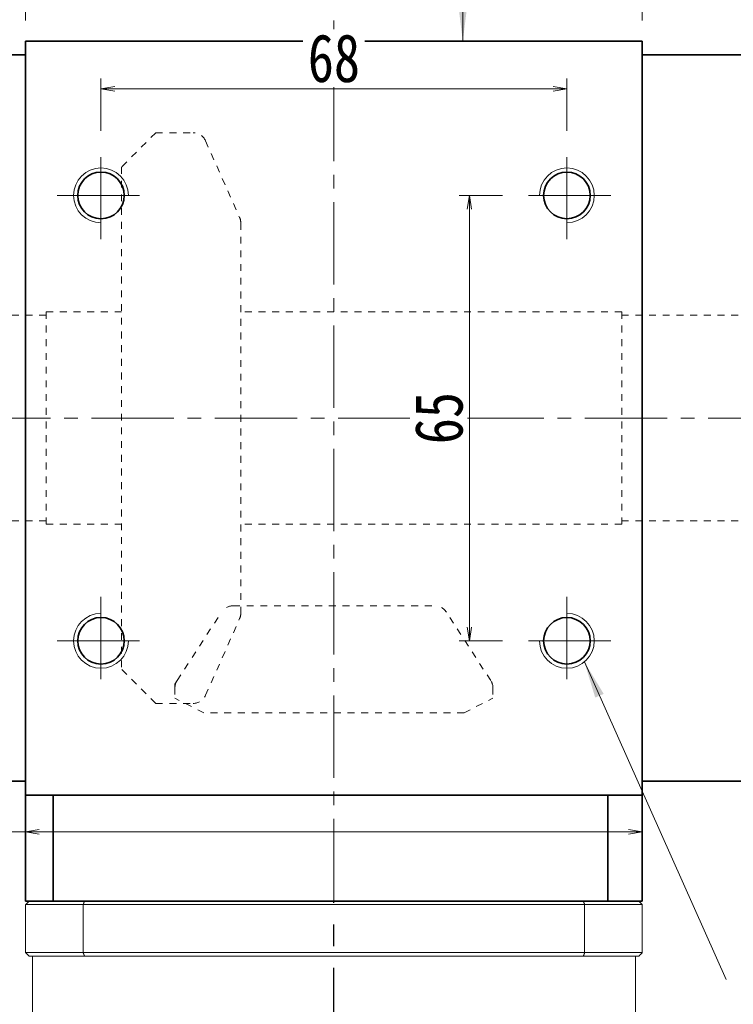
# Model space of a CAD drawing. Header units: millimetres. Extents: x -4 to 779, y -17 to 535.
# Tile 5 of 9: x 182 to 286, y 319 to 463. Entities that reach past the tile are written whole.
import ezdxf

# ---------------------------------------------------------------- set-up
doc = ezdxf.new("R2010")
doc.units = ezdxf.units.MM
for name, pattern in [('CENTER2', [28.575, 19.05, -3.175, 3.175, -3.175]), ('点画线', [18, 12, -2, 2, -2]), ('虚线', [2, 1, -1])]:
    doc.linetypes.add(name, pattern=pattern)
doc.layers.add('3中心线层', color=1, linetype='CENTER2')
for name, color, linetype, lineweight in [('EB0', 7, 'Continuous', 35), ('中心线层', 1, '点画线', 18), ('尺寸线层', 3, 'Continuous', 18), ('粗实线层', 7, 'Continuous', 35), ('虚线层', 6, '虚线', 18)]:
    doc.layers.add(name, color=color, linetype=linetype, lineweight=lineweight)
doc.styles.add('宋体', font='SimSun.ttf', dxfattribs={"width": 0.8})
doc.styles.add('标准', font='txt', dxfattribs={"width": 0.667})
doc.dimstyles.new('A水平标注$0', dxfattribs={"dimtxt": 3.5, "dimasz": 2, "dimexe": 1.5, "dimexo": 3, "dimgap": 1.1, "dimtad": 1, "dimtoh": 1, "dimdec": 4, "dimdsep": 46, "dimtxsty": '宋体', "dimblk": 'OPEN', "dimcen": 3, "dimclrd": 3, "dimclre": 3, "dimclrt": 6, "dimadec": 0, "dimazin": 0, "dimtm": 1e-09, "dimtfac": 1, "dimtdec": 4, "dimtix": 1, "dimtmove": 0, "dimatfit": 3, "dimldrblk": 'OPEN', "dimfxl": 0, "dimlwd": 13, "dimlwe": 13, "dimarcsym": 0})

# ---------------------------------------------------------------- blocks, each defined once
blk = doc.blocks.new('_Open')
at = {"color": 0, "linetype": 'ByBlock', "lineweight": -2}
for p, q in [((-1, 0.167), (0, 0)), ((-1, -0.167), (0, 0)), ((0, 0), (-1, 0))]:
    blk.add_line(p, q, dxfattribs=at)
blk = doc.blocks.new('*D14')
at = {"layer": 'Defpoints', "color": 0, "transparency": 16777216}
for p in [(272.83, 483.46), (182.83, 459.37), (272.83, 459.37)]:
    blk.add_point(p, dxfattribs=at)
at = {"layer": '尺寸线层', "color": 3, "lineweight": 13, "transparency": 16777216}
for p, q in [((182.83, 462.37), (182.83, 484.96)), ((272.83, 462.37), (272.83, 484.96)), ((184.83, 483.46), (270.83, 483.46))]:
    blk.add_line(p, q, dxfattribs=at)
at = {"layer": '尺寸线层', "color": 3, "lineweight": 13, "transparency": 16777216, "xscale": 2, "yscale": 2, "zscale": 2, "rotation": 180}
blk.add_blockref('_Open', (182.83, 483.46), dxfattribs=at)
at = {"layer": '尺寸线层', "color": 3, "lineweight": 13, "transparency": 16777216, "xscale": 2, "yscale": 2, "zscale": 2}
blk.add_blockref('_Open', (272.83, 483.46), dxfattribs=at)
at = {"layer": '尺寸线层', "color": 6, "transparency": 16777216, "insert": (227.83, 487.88), "char_height": 7, "attachment_point": 5, "style": '宋体', "bg_fill": 3, "box_fill_scale": 1.1, "bg_fill_color": 257, "bg_fill_transparency": 0}
blk.add_mtext('90', dxfattribs=at)
blk = doc.blocks.new('*D15')
at = {"layer": 'Defpoints', "color": 0, "transparency": 16777216}
for p in [(287.83, 469.74), (272.83, 459.37), (287.83, 457.37)]:
    blk.add_point(p, dxfattribs=at)
at = {"layer": '尺寸线层', "color": 3, "lineweight": 13, "transparency": 16777216}
for p, q in [((272.83, 462.37), (272.83, 471.24)), ((287.83, 460.37), (287.83, 471.24)), ((274.83, 469.74), (285.83, 469.74))]:
    blk.add_line(p, q, dxfattribs=at)
at = {"layer": '尺寸线层', "color": 3, "lineweight": 13, "transparency": 16777216, "xscale": 2, "yscale": 2, "zscale": 2, "rotation": 180}
blk.add_blockref('_Open', (272.83, 469.74), dxfattribs=at)
at = {"layer": '尺寸线层', "color": 3, "lineweight": 13, "transparency": 16777216, "xscale": 2, "yscale": 2, "zscale": 2}
blk.add_blockref('_Open', (287.83, 469.74), dxfattribs=at)
at = {"layer": '尺寸线层', "color": 6, "transparency": 16777216, "insert": (280.33, 474.14), "char_height": 7, "attachment_point": 5, "style": '宋体', "bg_fill": 3, "box_fill_scale": 1.1, "bg_fill_color": 257, "bg_fill_transparency": 0}
blk.add_mtext('15', dxfattribs=at)
blk = doc.blocks.new('*D16')
at = {"layer": 'Defpoints', "color": 0, "transparency": 16777216}
for p in [(167.83, 471.5), (182.83, 459.37), (167.83, 457.37)]:
    blk.add_point(p, dxfattribs=at)
at = {"layer": '尺寸线层', "color": 3, "lineweight": 13, "transparency": 16777216}
for p, q in [((167.83, 460.37), (167.83, 473)), ((182.83, 462.37), (182.83, 473)), ((180.83, 471.5), (169.83, 471.5))]:
    blk.add_line(p, q, dxfattribs=at)
at = {"layer": '尺寸线层', "color": 3, "lineweight": 13, "transparency": 16777216, "xscale": 2, "yscale": 2, "zscale": 2, "rotation": 180}
blk.add_blockref('_Open', (167.83, 471.5), dxfattribs=at)
at = {"layer": '尺寸线层', "color": 3, "lineweight": 13, "transparency": 16777216, "xscale": 2, "yscale": 2, "zscale": 2}
blk.add_blockref('_Open', (182.83, 471.5), dxfattribs=at)
at = {"layer": '尺寸线层', "color": 6, "transparency": 16777216, "insert": (175.33, 475.9), "char_height": 7, "attachment_point": 5, "style": '宋体', "bg_fill": 3, "box_fill_scale": 1.1, "bg_fill_color": 257, "bg_fill_transparency": 0}
blk.add_mtext('15', dxfattribs=at)
blk = doc.blocks.new('*D17')
at = {"layer": 'Defpoints', "color": 0, "transparency": 16777216}
for p in [(140.83, 483.57), (182.83, 459.37), (140.83, 426.77)]:
    blk.add_point(p, dxfattribs=at)
at = {"layer": '尺寸线层', "color": 3, "lineweight": 13, "transparency": 16777216}
for p, q in [((140.83, 429.77), (140.83, 485.07)), ((182.83, 462.37), (182.83, 485.07)), ((180.83, 483.57), (142.83, 483.57))]:
    blk.add_line(p, q, dxfattribs=at)
at = {"layer": '尺寸线层', "color": 3, "lineweight": 13, "transparency": 16777216, "xscale": 2, "yscale": 2, "zscale": 2, "rotation": 180}
blk.add_blockref('_Open', (140.83, 483.57), dxfattribs=at)
at = {"layer": '尺寸线层', "color": 3, "lineweight": 13, "transparency": 16777216, "xscale": 2, "yscale": 2, "zscale": 2}
blk.add_blockref('_Open', (182.83, 483.57), dxfattribs=at)
at = {"layer": '尺寸线层', "color": 6, "transparency": 16777216, "insert": (175.12, 487.95), "char_height": 7, "attachment_point": 5, "style": '宋体', "bg_fill": 3, "box_fill_scale": 1.1, "bg_fill_color": 257, "bg_fill_transparency": 0}
blk.add_mtext('42', dxfattribs=at)
blk = doc.blocks.new('*D18')
at = {"layer": 'Defpoints', "color": 0, "transparency": 16777216}
for p in [(140.83, 496.26), (140.83, 426.77), (289.83, 426.77)]:
    blk.add_point(p, dxfattribs=at)
at = {"layer": '尺寸线层', "color": 3, "lineweight": 13, "transparency": 16777216}
for p, q in [((140.83, 429.77), (140.83, 497.76)), ((289.83, 429.77), (289.83, 497.76)), ((287.83, 496.26), (142.83, 496.26))]:
    blk.add_line(p, q, dxfattribs=at)
at = {"layer": '尺寸线层', "color": 3, "lineweight": 13, "transparency": 16777216, "xscale": 2, "yscale": 2, "zscale": 2, "rotation": 180}
blk.add_blockref('_Open', (140.83, 496.26), dxfattribs=at)
at = {"layer": '尺寸线层', "color": 3, "lineweight": 13, "transparency": 16777216, "xscale": 2, "yscale": 2, "zscale": 2}
blk.add_blockref('_Open', (289.83, 496.26), dxfattribs=at)
at = {"layer": '尺寸线层', "color": 6, "transparency": 16777216, "insert": (210.48, 500.68), "char_height": 7, "attachment_point": 5, "style": '宋体', "bg_fill": 3, "box_fill_scale": 1.1, "bg_fill_color": 257, "bg_fill_transparency": 0}
blk.add_mtext('149', dxfattribs=at)
blk = doc.blocks.new('*X7')
at = {"layer": '尺寸线层', "linetype": 'Continuous'}
blk.add_hatch(color=0, dxfattribs=at).paths.add_polyline_path([(-1.02, -9.39), (-1.69, -3.99), (-0.34, -3.99)], flags=0)
at = {"layer": '尺寸线层', "color": 0, "linetype": 'Continuous'}
blk.add_line((-1.02, -9.39), (-1.02, 0), dxfattribs=at)
at = {"layer": '尺寸线层', "color": 0}
for p, q in [((-1.02, 0), (0, 0)), ((0, 0), (9.3, 0)), ((0, 0), (0, 0))]:
    blk.add_line(p, q, dxfattribs=at)
at = {"layer": '尺寸线层', "color": 0, "insert": (2.7, 1.08), "char_height": 5.4, "width": 13.1923, "attachment_point": 7, "line_spacing_factor": 1.15057, "style": '标准'}
blk.add_mtext('\\T1.1;H向', dxfattribs=at)
blk = doc.blocks.new('*D24')
at = {"layer": 'Defpoints', "color": 0, "transparency": 16777216}
for p in [(261.83, 452.43), (193.83, 443.27), (261.83, 443.27)]:
    blk.add_point(p, dxfattribs=at)
at = {"layer": '尺寸线层', "color": 3, "lineweight": 13, "transparency": 16777216}
for p, q in [((193.83, 446.27), (193.83, 453.93)), ((261.83, 446.27), (261.83, 453.93)), ((195.83, 452.43), (259.83, 452.43))]:
    blk.add_line(p, q, dxfattribs=at)
at = {"layer": '尺寸线层', "color": 3, "lineweight": 13, "transparency": 16777216, "xscale": 2, "yscale": 2, "zscale": 2, "rotation": 180}
blk.add_blockref('_Open', (193.83, 452.43), dxfattribs=at)
at = {"layer": '尺寸线层', "color": 3, "lineweight": 13, "transparency": 16777216, "xscale": 2, "yscale": 2, "zscale": 2}
blk.add_blockref('_Open', (261.83, 452.43), dxfattribs=at)
at = {"layer": '尺寸线层', "color": 6, "transparency": 16777216, "insert": (227.83, 456.85), "char_height": 7, "attachment_point": 5, "style": '宋体', "bg_fill": 3, "box_fill_scale": 1.1, "bg_fill_color": 257, "bg_fill_transparency": 0}
blk.add_mtext('68', dxfattribs=at)
blk = doc.blocks.new('*D25')
at = {"layer": 'Defpoints', "color": 0, "transparency": 16777216}
for p in [(255.43, 436.87), (247.6, 371.87), (255.43, 371.87)]:
    blk.add_point(p, dxfattribs=at)
at = {"layer": '尺寸线层', "color": 3, "lineweight": 13, "transparency": 16777216}
for p, q in [((252.43, 436.87), (246.1, 436.87)), ((247.6, 434.87), (247.6, 373.87)), ((252.43, 371.87), (246.1, 371.87))]:
    blk.add_line(p, q, dxfattribs=at)
at = {"layer": '尺寸线层', "color": 3, "lineweight": 13, "transparency": 16777216, "xscale": 2, "yscale": 2, "zscale": 2}
for p, rotation in [((247.6, 436.87), 90), ((247.6, 371.87), 270)]:
    blk.add_blockref('_Open', p, dxfattribs=dict(at, rotation=rotation))
at = {"layer": '尺寸线层', "color": 6, "transparency": 16777216, "insert": (243.17, 404.37), "char_height": 7, "attachment_point": 5, "rotation": 90, "style": '宋体', "bg_fill": 3, "box_fill_scale": 1.1, "bg_fill_color": 257, "bg_fill_transparency": 0}
blk.add_mtext('65', dxfattribs=at)
blk = doc.blocks.new('*D26')
at = {"layer": 'Defpoints', "color": 0, "transparency": 16777216}
for p in [(272.83, 483.46), (182.83, 459.37), (272.83, 459.37)]:
    blk.add_point(p, dxfattribs=at)
at = {"layer": '尺寸线层', "color": 3, "lineweight": 13, "transparency": 16777216}
for p, q in [((182.83, 462.37), (182.83, 484.96)), ((272.83, 462.37), (272.83, 484.96)), ((184.83, 483.46), (270.83, 483.46))]:
    blk.add_line(p, q, dxfattribs=at)
at = {"layer": '尺寸线层', "color": 3, "lineweight": 13, "transparency": 16777216, "xscale": 2, "yscale": 2, "zscale": 2, "rotation": 180}
blk.add_blockref('_Open', (182.83, 483.46), dxfattribs=at)
at = {"layer": '尺寸线层', "color": 3, "lineweight": 13, "transparency": 16777216, "xscale": 2, "yscale": 2, "zscale": 2}
blk.add_blockref('_Open', (272.83, 483.46), dxfattribs=at)
at = {"layer": '尺寸线层', "color": 6, "transparency": 16777216, "insert": (227.83, 487.88), "char_height": 7, "attachment_point": 5, "style": '宋体', "bg_fill": 3, "box_fill_scale": 1.1, "bg_fill_color": 257, "bg_fill_transparency": 0}
blk.add_mtext('90', dxfattribs=at)
blk = doc.blocks.new('*D27')
at = {"layer": 'Defpoints', "color": 0, "transparency": 16777216}
for p in [(287.83, 469.74), (272.83, 459.37), (287.83, 457.37)]:
    blk.add_point(p, dxfattribs=at)
at = {"layer": '尺寸线层', "color": 3, "lineweight": 13, "transparency": 16777216}
for p, q in [((272.83, 462.37), (272.83, 471.24)), ((287.83, 460.37), (287.83, 471.24)), ((274.83, 469.74), (285.83, 469.74))]:
    blk.add_line(p, q, dxfattribs=at)
at = {"layer": '尺寸线层', "color": 3, "lineweight": 13, "transparency": 16777216, "xscale": 2, "yscale": 2, "zscale": 2, "rotation": 180}
blk.add_blockref('_Open', (272.83, 469.74), dxfattribs=at)
at = {"layer": '尺寸线层', "color": 3, "lineweight": 13, "transparency": 16777216, "xscale": 2, "yscale": 2, "zscale": 2}
blk.add_blockref('_Open', (287.83, 469.74), dxfattribs=at)
at = {"layer": '尺寸线层', "color": 6, "transparency": 16777216, "insert": (280.33, 474.14), "char_height": 7, "attachment_point": 5, "style": '宋体', "bg_fill": 3, "box_fill_scale": 1.1, "bg_fill_color": 257, "bg_fill_transparency": 0}
blk.add_mtext('15', dxfattribs=at)
blk = doc.blocks.new('*D28')
at = {"layer": 'Defpoints', "color": 0, "transparency": 16777216}
for p in [(167.83, 471.5), (182.83, 459.37), (167.83, 457.37)]:
    blk.add_point(p, dxfattribs=at)
at = {"layer": '尺寸线层', "color": 3, "lineweight": 13, "transparency": 16777216}
for p, q in [((167.83, 460.37), (167.83, 473)), ((182.83, 462.37), (182.83, 473)), ((180.83, 471.5), (169.83, 471.5))]:
    blk.add_line(p, q, dxfattribs=at)
at = {"layer": '尺寸线层', "color": 3, "lineweight": 13, "transparency": 16777216, "xscale": 2, "yscale": 2, "zscale": 2, "rotation": 180}
blk.add_blockref('_Open', (167.83, 471.5), dxfattribs=at)
at = {"layer": '尺寸线层', "color": 3, "lineweight": 13, "transparency": 16777216, "xscale": 2, "yscale": 2, "zscale": 2}
blk.add_blockref('_Open', (182.83, 471.5), dxfattribs=at)
at = {"layer": '尺寸线层', "color": 6, "transparency": 16777216, "insert": (175.33, 475.9), "char_height": 7, "attachment_point": 5, "style": '宋体', "bg_fill": 3, "box_fill_scale": 1.1, "bg_fill_color": 257, "bg_fill_transparency": 0}
blk.add_mtext('15', dxfattribs=at)
blk = doc.blocks.new('*D29')
at = {"layer": 'Defpoints', "color": 0, "transparency": 16777216}
for p in [(140.83, 483.57), (182.83, 459.37), (140.83, 426.77)]:
    blk.add_point(p, dxfattribs=at)
at = {"layer": '尺寸线层', "color": 3, "lineweight": 13, "transparency": 16777216}
for p, q in [((140.83, 429.77), (140.83, 485.07)), ((182.83, 462.37), (182.83, 485.07)), ((180.83, 483.57), (142.83, 483.57))]:
    blk.add_line(p, q, dxfattribs=at)
at = {"layer": '尺寸线层', "color": 3, "lineweight": 13, "transparency": 16777216, "xscale": 2, "yscale": 2, "zscale": 2, "rotation": 180}
blk.add_blockref('_Open', (140.83, 483.57), dxfattribs=at)
at = {"layer": '尺寸线层', "color": 3, "lineweight": 13, "transparency": 16777216, "xscale": 2, "yscale": 2, "zscale": 2}
blk.add_blockref('_Open', (182.83, 483.57), dxfattribs=at)
at = {"layer": '尺寸线层', "color": 6, "transparency": 16777216, "insert": (175.12, 487.95), "char_height": 7, "attachment_point": 5, "style": '宋体', "bg_fill": 3, "box_fill_scale": 1.1, "bg_fill_color": 257, "bg_fill_transparency": 0}
blk.add_mtext('42', dxfattribs=at)
blk = doc.blocks.new('*D30')
at = {"layer": 'Defpoints', "color": 0, "transparency": 16777216}
for p in [(140.83, 496.26), (140.83, 426.77), (289.83, 426.77)]:
    blk.add_point(p, dxfattribs=at)
at = {"layer": '尺寸线层', "color": 3, "lineweight": 13, "transparency": 16777216}
for p, q in [((140.83, 429.77), (140.83, 497.76)), ((289.83, 429.77), (289.83, 497.76)), ((287.83, 496.26), (142.83, 496.26))]:
    blk.add_line(p, q, dxfattribs=at)
at = {"layer": '尺寸线层', "color": 3, "lineweight": 13, "transparency": 16777216, "xscale": 2, "yscale": 2, "zscale": 2, "rotation": 180}
blk.add_blockref('_Open', (140.83, 496.26), dxfattribs=at)
at = {"layer": '尺寸线层', "color": 3, "lineweight": 13, "transparency": 16777216, "xscale": 2, "yscale": 2, "zscale": 2}
blk.add_blockref('_Open', (289.83, 496.26), dxfattribs=at)
at = {"layer": '尺寸线层', "color": 6, "transparency": 16777216, "insert": (210.48, 500.68), "char_height": 7, "attachment_point": 5, "style": '宋体', "bg_fill": 3, "box_fill_scale": 1.1, "bg_fill_color": 257, "bg_fill_transparency": 0}
blk.add_mtext('149', dxfattribs=at)
blk = doc.blocks.new('*X22')
at = {"layer": '尺寸线层', "linetype": 'Continuous'}
blk.add_hatch(color=0, dxfattribs=at).paths.add_polyline_path([(-1.02, -9.39), (-1.69, -3.99), (-0.34, -3.99)], flags=0)
at = {"layer": '尺寸线层', "color": 0, "linetype": 'Continuous'}
blk.add_line((-1.02, -9.39), (-1.02, 0), dxfattribs=at)
at = {"layer": '尺寸线层', "color": 0}
for p, q in [((-1.02, 0), (0, 0)), ((0, 0), (9.3, 0)), ((0, 0), (0, 0))]:
    blk.add_line(p, q, dxfattribs=at)
at = {"layer": '尺寸线层', "color": 0, "insert": (2.7, 1.08), "char_height": 5.4, "width": 13.1923, "attachment_point": 7, "line_spacing_factor": 1.15057, "style": '标准'}
blk.add_mtext('\\T1.1;H向', dxfattribs=at)
blk = doc.blocks.new('*D33')
at = {"layer": 'Defpoints', "color": 0, "transparency": 16777216}
for p in [(272.83, 344.01), (182.83, 342.81), (272.83, 340.36)]:
    blk.add_point(p, dxfattribs=at)
at = {"layer": '尺寸线层', "color": 3, "lineweight": 13, "transparency": 16777216}
for p, q in [((182.83, 345.81), (182.83, 345.51)), ((272.83, 343.36), (272.83, 345.51)), ((168.56, 344.01), (176.82, 344.01)), ((176.82, 344.01), (182.83, 344.01)), ((184.83, 344.01), (270.83, 344.01))]:
    blk.add_line(p, q, dxfattribs=at)
at = {"layer": '尺寸线层', "color": 3, "lineweight": 13, "transparency": 16777216, "xscale": 2, "yscale": 2, "zscale": 2, "rotation": 180}
blk.add_blockref('_Open', (182.83, 344.01), dxfattribs=at)
at = {"layer": '尺寸线层', "color": 3, "lineweight": 13, "transparency": 16777216, "xscale": 2, "yscale": 2, "zscale": 2}
blk.add_blockref('_Open', (272.83, 344.01), dxfattribs=at)
at = {"layer": '尺寸线层', "color": 6, "transparency": 16777216, "insert": (172.19, 348.43), "char_height": 7, "attachment_point": 5, "style": '宋体', "bg_fill": 3, "box_fill_scale": 1.1, "bg_fill_color": 257, "bg_fill_transparency": 0}
blk.add_mtext('90', dxfattribs=at)
blk = doc.blocks.new('*D47')
at = {"layer": 'Defpoints', "color": 0, "transparency": 16777216}
for p in [(139.77, 333.87), (183.33, 333.87), (183.23, 228.87)]:
    blk.add_point(p, dxfattribs=at)
at = {"layer": '尺寸线层', "color": 3, "lineweight": 13, "transparency": 16777216}
for p, q in [((180.33, 333.87), (138.27, 333.87)), ((139.77, 230.87), (139.77, 331.87)), ((180.23, 228.87), (138.27, 228.87))]:
    blk.add_line(p, q, dxfattribs=at)
at = {"layer": '尺寸线层', "color": 3, "lineweight": 13, "transparency": 16777216, "xscale": 2, "yscale": 2, "zscale": 2}
for p, rotation in [((139.77, 333.87), 90), ((139.77, 228.87), 270)]:
    blk.add_blockref('_Open', p, dxfattribs=dict(at, rotation=rotation))
at = {"layer": '尺寸线层', "color": 6, "transparency": 16777216, "insert": (135.35, 281.37), "char_height": 7, "attachment_point": 5, "rotation": 90, "style": '宋体', "bg_fill": 3, "box_fill_scale": 1.1, "bg_fill_color": 257, "bg_fill_transparency": 0}
blk.add_mtext('105', dxfattribs=at)

msp = doc.modelspace()

# ---------------------------------------------------------------- hatches: boundary and pattern name
at = {"layer": '尺寸线层', "linetype": 'Continuous'}
msp.add_hatch(color=0, dxfattribs=at).paths.add_polyline_path([(264.38616, 368.79024), (267.20414, 364.13464), (265.97144, 363.58424)], flags=0)

# ---------------------------------------------------------------- linework, layer by layer
at = {"color": 7, "linetype": 'Continuous', "lineweight": 15}
for p, q in [((182.83291, 333.36935), (191.24056, 333.36935)), ((182.83291, 326.36935), (182.83291, 333.36935)), ((191.41863, 333.86935), (183.33291, 333.86935)), ((191.24056, 333.36935), (264.42526, 333.36935)), ((191.24056, 333.36935), (191.24056, 326.36935)), ((264.24719, 333.86935), (191.41863, 333.86935)), ((272.33291, 333.86935), (264.24719, 333.86935)), ((264.42526, 333.36935), (272.83291, 333.36935)), ((264.42526, 326.36935), (264.42526, 333.36935)), ((272.83291, 333.36935), (272.83291, 326.36935)), ((191.24056, 326.36935), (182.83291, 326.36935)), ((264.42526, 326.36935), (191.24056, 326.36935)), ((272.83291, 326.36935), (264.42526, 326.36935)), ((183.33291, 325.86935), (191.41863, 325.86935)), ((191.41863, 325.86935), (264.24719, 325.86935)), ((264.24719, 325.86935), (272.33291, 325.86935))]:
    msp.add_line(p, q, dxfattribs=at)
for points in [[(183.33291, 333.86935), (182.83291, 333.36935)], [(191.41863, 333.86935), (191.24056, 333.36935)], [(264.24719, 333.86935), (264.42526, 333.36935)], [(272.33291, 333.86935), (272.83291, 333.36935)], [(182.83291, 326.36935), (183.33291, 325.86935)], [(191.24056, 326.36935), (191.41863, 325.86935)], [(264.42526, 326.36935), (264.24719, 325.86935)], [(272.33291, 325.86935), (272.83291, 326.36935)], [(183.83291, 299.86935), (183.83291, 325.86935)], [(271.83291, 325.86935), (271.83291, 299.86935)]]:
    msp.add_open_spline(points, degree=1, dxfattribs=at)
at = {"layer": '3中心线层'}
msp.add_line((227.8364, 219.35546), (227.83291, 333.86935), dxfattribs=at)
at = {"layer": 'EB0'}
msp.add_line((272.83291, 333.86935), (182.83291, 333.86935), dxfattribs=at)
msp.add_line((272.83291, 333.86935), (182.83291, 333.86935), dxfattribs=at)
msp.add_line((272.83291, 333.86935), (182.83291, 333.86935), dxfattribs=at)
msp.add_line((272.83291, 333.86935), (182.83291, 333.86935), dxfattribs=at)
at = {"layer": '中心线层'}
for p, q in [((193.83291, 430.46935), (193.83291, 443.26935)), ((261.83291, 430.46935), (261.83291, 443.26935)), ((187.43291, 436.86935), (200.23291, 436.86935)), ((268.23291, 436.86935), (255.43291, 436.86935)), ((138.46654, 404.36935), (317.19928, 404.36935)), ((138.46654, 404.36935), (317.19928, 404.36935)), ((193.83291, 378.26935), (193.83291, 365.46935)), ((193.83291, 378.26935), (193.83291, 365.46935)), ((261.83291, 378.26935), (261.83291, 365.46935)), ((261.83291, 378.26935), (261.83291, 365.46935)), ((187.43291, 371.86935), (200.23291, 371.86935)), ((187.43291, 371.86935), (200.23291, 371.86935)), ((268.23291, 371.86935), (255.43291, 371.86935)), ((268.23291, 371.86935), (255.43291, 371.86935))]:
    msp.add_line(p, q, dxfattribs=at)
at = {"layer": '尺寸线层', "color": 0, "linetype": 'Continuous'}
msp.add_line((264.38616, 368.79024), (285.08291, 322.43757), dxfattribs=at)
at = {"layer": '粗实线层'}
for p, q in [((182.83291, 459.36935), (272.83291, 459.36935)), ((182.83291, 349.36935), (182.83291, 459.36935)), ((272.83291, 349.36935), (272.83291, 459.36935)), ((182.83291, 457.36935), (167.83291, 457.36935)), ((272.83291, 457.36935), (287.83291, 457.36935)), ((167.83291, 351.36935), (182.83291, 351.36935)), ((182.83291, 351.36935), (167.83291, 351.36935)), ((167.83291, 351.36935), (182.83291, 351.36935)), ((182.83291, 351.36935), (167.83291, 351.36935)), ((272.83291, 351.36935), (287.83291, 351.36935)), ((272.83291, 351.36935), (287.83291, 351.36935)), ((182.83291, 349.36935), (272.83291, 349.36935)), ((182.83291, 333.86935), (182.83291, 349.36935)), ((182.83291, 349.36935), (272.83291, 349.36935)), ((182.83291, 333.86935), (182.83291, 349.36935)), ((186.83291, 333.86935), (186.83291, 349.36935)), ((186.83291, 333.86935), (186.83291, 349.36935)), ((267.83291, 333.86935), (267.83291, 349.36935)), ((267.83291, 333.86935), (267.83291, 349.36935)), ((272.83291, 333.86935), (272.83291, 349.36935)), ((272.83291, 333.86935), (272.83291, 349.36935))]:
    msp.add_line(p, q, dxfattribs=at)
for centre in [(193.83291, 436.86935), (261.83291, 436.86935), (193.83291, 371.86935), (193.83291, 371.86935), (261.83291, 371.86935), (261.83291, 371.86935)]:
    msp.add_circle(centre, 3.4, dxfattribs=at)
at = {"layer": '粗实线层', "lineweight": 18}
for centre, start, end in [((193.83291, 436.86935), 0, 270), ((261.83291, 436.86935), 270, 180), ((193.83291, 371.86935), 90, 360), ((193.83291, 371.86935), 90, 360), ((261.83291, 371.86935), 180, 90), ((261.83291, 371.86935), 180, 90)]:
    msp.add_arc(centre, 4, start, end, dxfattribs=at)
at = {"layer": '虚线层'}
for p, q in [((201.83291, 446.00935), (196.83291, 441.00935)), ((201.83291, 446.00935), (207.26606, 446.00935)), ((209.09363, 444.82176), (214.07047, 433.62606)), ((196.83291, 441.00935), (196.83291, 367.72935)), ((214.24291, 432.84103), (214.24291, 375.89768)), ((185.83291, 388.86935), (185.83291, 419.86935)), ((196.83291, 419.86935), (185.83291, 419.86935)), ((185.83291, 388.86935), (185.83291, 419.86935)), ((196.83291, 419.86935), (185.83291, 419.86935)), ((269.83291, 419.86935), (214.24291, 419.86935)), ((269.83291, 419.86935), (214.24291, 419.86935)), ((269.83291, 388.86935), (269.83291, 419.86935)), ((269.83291, 388.86935), (269.83291, 419.86935)), ((185.83291, 419.36935), (140.83291, 419.36935)), ((185.83291, 419.36935), (140.83291, 419.36935)), ((314.83291, 419.36935), (269.83291, 419.36935)), ((185.83291, 389.36935), (140.83291, 389.36935)), ((185.83291, 389.36935), (140.83291, 389.36935)), ((196.83291, 388.86935), (185.83291, 388.86935)), ((196.83291, 388.86935), (185.83291, 388.86935)), ((269.83291, 388.86935), (214.24291, 388.86935)), ((269.83291, 388.86935), (214.24291, 388.86935)), ((314.83291, 389.36935), (269.83291, 389.36935)), ((213.10558, 376.97935), (242.60963, 376.97935)), ((213.10558, 376.97935), (242.60963, 376.97935)), ((204.93994, 366.06478), (211.46808, 376.13006)), ((204.93994, 366.06478), (211.46808, 376.13006)), ((209.09363, 363.91694), (214.07047, 375.11264)), ((209.09363, 363.91694), (214.07047, 375.11264)), ((250.72588, 366.06478), (244.19774, 376.13006)), ((250.72588, 366.06478), (244.19774, 376.13006)), ((201.83291, 362.72935), (196.83291, 367.72935)), ((201.83291, 362.72935), (196.83291, 367.72935)), ((204.61791, 365.56827), (204.93994, 366.06478)), ((204.61791, 365.56827), (204.93994, 366.06478)), ((204.61791, 365.56827), (204.61791, 365.03735)), ((204.61791, 365.56827), (204.61791, 365.03735)), ((204.61791, 365.03735), (204.61791, 363.47989)), ((204.61791, 365.03735), (204.61791, 363.47989)), ((251.04791, 365.03735), (251.04791, 363.47989)), ((251.04791, 365.03735), (251.04791, 363.47989)), ((201.83291, 362.72935), (207.26606, 362.72935)), ((201.83291, 362.72935), (207.26606, 362.72935)), ((208.83869, 361.36935), (204.61791, 363.47989)), ((208.83869, 361.36935), (204.61791, 363.47989)), ((246.82713, 361.36935), (251.04791, 363.47989)), ((246.82713, 361.36935), (251.04791, 363.47989)), ((246.82713, 361.36935), (208.83869, 361.36935)), ((246.82713, 361.36935), (208.83869, 361.36935))]:
    msp.add_line(p, q, dxfattribs=at)
for centre, start, end in [((207.26606, 444.00935), 23.9666667, 90), ((212.24291, 432.81365), 360, 23.9666667), ((213.10558, 374.97935), 90, 147.0333333), ((213.10558, 374.97935), 90, 147.0333333), ((242.56024, 374.97935), 32.9666667, 90), ((242.56024, 374.97935), 32.9666667, 90), ((212.24291, 375.92505), 336.0333333, 0), ((212.24291, 375.92505), 336.0333333, 0), ((206.61791, 364.97648), 147.0333333, 180), ((206.61791, 364.97648), 147.0333333, 180), ((249.04791, 364.97648), 0, 32.9666667), ((249.04791, 364.97648), 0, 32.9666667), ((207.26606, 364.72935), 270, 336.0333333), ((207.26606, 364.72935), 270, 336.0333333)]:
    msp.add_arc(centre, 2, start, end, dxfattribs=at)

# ---------------------------------------------------------------- next in the draw order: dimensions: what is measured, and where the dimension line sits
at = {"layer": '尺寸线层'}
dim = msp.add_linear_dim(base=(272.83291, 483.46062), p1=(182.83291, 459.36935), p2=(272.83291, 459.36935), dimstyle='A水平标注$0', override={"dimtxt": 7, "dimgap": 1, "dimdec": 1, "dimpost": '<>', "dimblk": 'Open', "dimtvp": 0.1, "dimtfill": 1, "dimtfillclr": 256}, dxfattribs=at)
dim.commit()
dim.dimension.update_dxf_attribs({"geometry": '*D14', "text_midpoint": (227.83291, 483.46062), "dimtype": 160})
dim = msp.add_linear_dim(base=(139.76873, 333.86935), p1=(183.23291, 228.86935), p2=(183.33291, 333.86935), angle=90, dimstyle='A水平标注$0', override={"dimtxt": 7, "dimgap": 1, "dimdec": 1, "dimpost": '<>', "dimblk": 'Open', "dimtvp": 0.1, "dimtfill": 1, "dimtfillclr": 256}, dxfattribs=at)
dim.commit()
dim.dimension.update_dxf_attribs({"geometry": '*D47', "text_midpoint": (135.34695, 281.36935)})

# ---------------------------------------------------------------- next in the draw order: dimensions: what is measured, and where the dimension line sits
for base, p1, p2, picture, middle in [((167.83291, 471.49782), (182.83291, 459.36935), (167.83291, 457.36935), '*D16', (175.33291, 471.49782)), ((287.83291, 469.7415), (272.83291, 459.36935), (287.83291, 457.36935), '*D15', (280.33291, 469.7415))]:
    dim = msp.add_linear_dim(base=base, p1=p1, p2=p2, dimstyle='A水平标注$0', override={"dimtxt": 7, "dimgap": 1, "dimdec": 1, "dimpost": '<>', "dimblk": 'Open', "dimtvp": 0.1, "dimtfill": 1, "dimtfillclr": 256}, dxfattribs=at)
    dim.commit()
    dim.dimension.update_dxf_attribs({"geometry": picture, "text_midpoint": middle, "dimtype": 160})

# ---------------------------------------------------------------- next in the draw order: dimensions: what is measured, and where the dimension line sits
dim = msp.add_linear_dim(base=(140.83291, 483.57187), p1=(182.83291, 459.36935), p2=(140.83291, 426.76935), dimstyle='A水平标注$0', override={"dimtxt": 7, "dimgap": 1, "dimdec": 1, "dimpost": '<>', "dimblk": 'Open', "dimtvp": 0.1, "dimtfill": 1, "dimtfillclr": 256}, dxfattribs=at)
dim.commit()
dim.dimension.update_dxf_attribs({"geometry": '*D17', "text_midpoint": (175.11625, 483.57187), "dimtype": 160})

# ---------------------------------------------------------------- next in the draw order: dimensions: what is measured, and where the dimension line sits
dim = msp.add_linear_dim(base=(140.83291, 496.2597), p1=(289.83291, 426.76935), p2=(140.83291, 426.76935), dimstyle='A水平标注$0', override={"dimtxt": 7, "dimgap": 1, "dimdec": 1, "dimpost": '<>', "dimblk": 'Open', "dimtvp": 0.1, "dimtfill": 1, "dimtfillclr": 256}, dxfattribs=at)
dim.commit()
dim.dimension.update_dxf_attribs({"geometry": '*D18', "text_midpoint": (210.48161, 496.2597), "dimtype": 160})

# ---------------------------------------------------------------- next in the draw order: linework, layer by layer
at = {"layer": '中心线层'}
for p, q in [((227.83291, 333.86935), (227.83291, 462.36935)), ((193.83291, 430.46935), (193.83291, 443.26935)), ((261.83291, 430.46935), (261.83291, 443.26935)), ((187.43291, 436.86935), (200.23291, 436.86935)), ((268.23291, 436.86935), (255.43291, 436.86935))]:
    msp.add_line(p, q, dxfattribs=at)
at = {"layer": '粗实线层'}
for p, q in [((182.83291, 459.36935), (272.83291, 459.36935)), ((182.83291, 349.36935), (182.83291, 459.36935)), ((272.83291, 349.36935), (272.83291, 459.36935)), ((182.83291, 457.36935), (167.83291, 457.36935)), ((272.83291, 457.36935), (287.83291, 457.36935))]:
    msp.add_line(p, q, dxfattribs=at)
for centre in [(193.83291, 436.86935), (261.83291, 436.86935)]:
    msp.add_circle(centre, 3.4, dxfattribs=at)
at = {"layer": '粗实线层', "lineweight": 18}
for centre, start, end in [((193.83291, 436.86935), 0, 270), ((261.83291, 436.86935), 270, 180)]:
    msp.add_arc(centre, 4, start, end, dxfattribs=at)
at = {"layer": '虚线层'}
for p, q in [((201.83291, 446.00935), (196.83291, 441.00935)), ((201.83291, 446.00935), (207.26606, 446.00935)), ((209.09363, 444.82176), (214.07047, 433.62606)), ((196.83291, 441.00935), (196.83291, 367.72935)), ((214.24291, 432.84103), (214.24291, 375.89768))]:
    msp.add_line(p, q, dxfattribs=at)
for centre, start, end in [((207.26606, 444.00935), 23.9666667, 90), ((212.24291, 432.81365), 360, 23.9666667)]:
    msp.add_arc(centre, 2, start, end, dxfattribs=at)

# ---------------------------------------------------------------- next in the draw order: block references
at = {"layer": '尺寸线层'}
msp.add_blockref('*X7', (247.66004, 468.75855), dxfattribs=at)

# ---------------------------------------------------------------- next in the draw order: dimensions: what is measured, and where the dimension line sits
for base, p1, p2, picture, middle in [((261.83291, 452.42884), (193.83291, 443.26935), (261.83291, 443.26935), '*D24', (227.83291, 452.42884)), ((272.83291, 344.0086), (182.83291, 342.81343), (272.83291, 340.35834), '*D33', (172.19194, 344.0086))]:
    dim = msp.add_linear_dim(base=base, p1=p1, p2=p2, dimstyle='A水平标注$0', override={"dimtxt": 7, "dimgap": 1, "dimdec": 1, "dimpost": '<>', "dimblk": 'Open', "dimtvp": 0.1, "dimtfill": 1, "dimtfillclr": 256}, dxfattribs=at)
    dim.commit()
    dim.dimension.update_dxf_attribs({"geometry": picture, "text_midpoint": middle, "dimtype": 160})
dim = msp.add_linear_dim(base=(247.59574, 371.86935), p1=(255.43291, 436.86935), p2=(255.43291, 371.86935), angle=270, dimstyle='A水平标注$0', override={"dimtxt": 7, "dimgap": 1, "dimdec": 1, "dimpost": '<>', "dimblk": 'Open', "dimtvp": 0.1, "dimtfill": 1, "dimtfillclr": 256}, dxfattribs=at)
dim.commit()
dim.dimension.update_dxf_attribs({"geometry": '*D25', "text_midpoint": (247.59574, 404.36935), "dimtype": 160})

# ---------------------------------------------------------------- next in the draw order: dimensions: what is measured, and where the dimension line sits
dim = msp.add_linear_dim(base=(272.83291, 483.46062), p1=(182.83291, 459.36935), p2=(272.83291, 459.36935), dimstyle='A水平标注$0', override={"dimtxt": 7, "dimgap": 1, "dimdec": 1, "dimpost": '<>', "dimblk": 'Open', "dimtvp": 0.1, "dimtfill": 1, "dimtfillclr": 256}, dxfattribs=at)
dim.commit()
dim.dimension.update_dxf_attribs({"geometry": '*D26', "text_midpoint": (227.83291, 483.46062), "dimtype": 160})

# ---------------------------------------------------------------- next in the draw order: dimensions: what is measured, and where the dimension line sits
for base, p1, p2, picture, middle in [((167.83291, 471.49782), (182.83291, 459.36935), (167.83291, 457.36935), '*D28', (175.33291, 471.49782)), ((287.83291, 469.7415), (272.83291, 459.36935), (287.83291, 457.36935), '*D27', (280.33291, 469.7415))]:
    dim = msp.add_linear_dim(base=base, p1=p1, p2=p2, dimstyle='A水平标注$0', override={"dimtxt": 7, "dimgap": 1, "dimdec": 1, "dimpost": '<>', "dimblk": 'Open', "dimtvp": 0.1, "dimtfill": 1, "dimtfillclr": 256}, dxfattribs=at)
    dim.commit()
    dim.dimension.update_dxf_attribs({"geometry": picture, "text_midpoint": middle, "dimtype": 160})

# ---------------------------------------------------------------- next in the draw order: dimensions: what is measured, and where the dimension line sits
dim = msp.add_linear_dim(base=(140.83291, 483.57187), p1=(182.83291, 459.36935), p2=(140.83291, 426.76935), dimstyle='A水平标注$0', override={"dimtxt": 7, "dimgap": 1, "dimdec": 1, "dimpost": '<>', "dimblk": 'Open', "dimtvp": 0.1, "dimtfill": 1, "dimtfillclr": 256}, dxfattribs=at)
dim.commit()
dim.dimension.update_dxf_attribs({"geometry": '*D29', "text_midpoint": (175.11625, 483.57187), "dimtype": 160})

# ---------------------------------------------------------------- next in the draw order: dimensions: what is measured, and where the dimension line sits
dim = msp.add_linear_dim(base=(140.83291, 496.2597), p1=(289.83291, 426.76935), p2=(140.83291, 426.76935), dimstyle='A水平标注$0', override={"dimtxt": 7, "dimgap": 1, "dimdec": 1, "dimpost": '<>', "dimblk": 'Open', "dimtvp": 0.1, "dimtfill": 1, "dimtfillclr": 256}, dxfattribs=at)
dim.commit()
dim.dimension.update_dxf_attribs({"geometry": '*D30', "text_midpoint": (210.48161, 496.2597), "dimtype": 160})

# ---------------------------------------------------------------- next in the draw order: block references
msp.add_blockref('*X22', (247.66004, 468.75855), dxfattribs=at)

doc.saveas('drawing.dxf')
